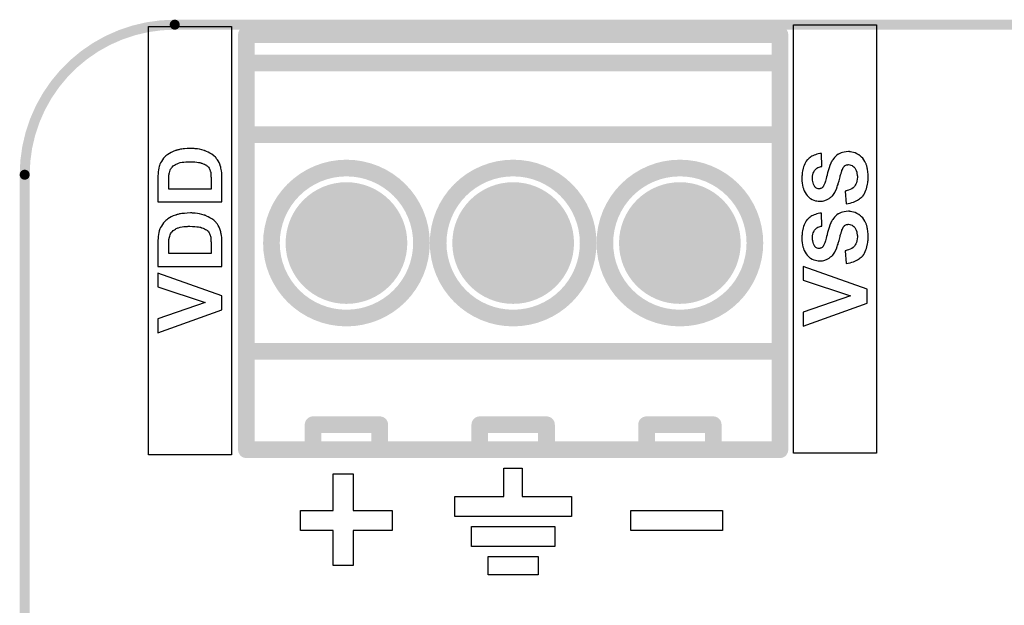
# Model space of a CAD drawing. Extents: x -0.07 to 0.95, y -0.15 to 1.54.
# Tile 11 of 13: x -0.05 to 0.54, y 1.19 to 1.54. Entities that reach past the tile are written whole.
import ezdxf

# ---------------------------------------------------------------- set-up
doc = ezdxf.new("R2010")
doc.units = 0
doc.layers.get('0').update_dxf_attribs({"linetype": 'CONTINUOUS'})
for name, color, linetype in [('gko', 6, 'CONTINUOUS'), ('gto', 2, 'CONTINUOUS'), ('gts', 1, 'CONTINUOUS')]:
    doc.layers.add(name, color=color, linetype=linetype)

# ---------------------------------------------------------------- blocks, each defined once
blk = doc.blocks.new('D41')
at = {"const_width": 0.003}
blk.add_lwpolyline([(-0.0015, 0, 1), (0.0015, 0, 1)], format="xyb", close=True, dxfattribs=at)
blk = doc.blocks.new('D31')
at = {"const_width": 0.005}
blk.add_lwpolyline([(-0.0025, 0, 1), (0.0025, 0, 1)], format="xyb", close=True, dxfattribs=at)
blk = doc.blocks.new('D49')
at = {"const_width": 0.0365}
blk.add_lwpolyline([(-0.01825, 0, 1), (0.01825, 0, 1)], format="xyb", close=True, dxfattribs=at)

msp = doc.modelspace()

# ---------------------------------------------------------------- linework, layer by layer
at = {"layer": 'gko', "color": 6, "const_width": 0.006}
msp.add_lwpolyline([(0.04, 1.54, 0.414214), (-0.05, 1.45)], format="xyb", dxfattribs=at)
for points in [[(0.04, 1.54), (0.04, 1.54)], [(0.04, 1.54), (0.04, 1.54)], [(0.04, 1.54), (0.86, 1.54)], [(-0.05, -0.15), (-0.05, 1.45)]]:
    msp.add_lwpolyline(points, dxfattribs=at)
at = {"layer": 'gto', "color": 2}
for points in [[(0.074, 1.282), (0.0242, 1.282), (0.0242, 1.539), (0.074, 1.539), (0.074, 1.282)], [(0.461, 1.283), (0.4112, 1.283), (0.4112, 1.54), (0.461, 1.54), (0.461, 1.283)], [(0.0502, 1.4658), (0.0495, 1.4658), (0.0475, 1.4657), (0.0458, 1.4656), (0.045, 1.4655), (0.0442, 1.4654), (0.0435, 1.4653), (0.0429, 1.4652), (0.0424, 1.465), (0.0419, 1.4649), (0.0414, 1.4648), (0.0411, 1.4648), (0.0408, 1.4646), (0.0406, 1.4646), (0.0405, 1.4645), (0.0404, 1.4645), (0.0391, 1.464), (0.0379, 1.4634), (0.0368, 1.4628), (0.0359, 1.4622), (0.0352, 1.4617), (0.0346, 1.4613), (0.0343, 1.461), (0.0342, 1.4609), (0.0342, 1.4609), (0.0333, 1.4599), (0.0326, 1.459), (0.032, 1.458), (0.0315, 1.4571), (0.0311, 1.4563), (0.0308, 1.4556), (0.0308, 1.4554), (0.0307, 1.4553), (0.0306, 1.4552), (0.0306, 1.4551), (0.0304, 1.454), (0.0302, 1.4529), (0.03, 1.4517), (0.03, 1.4505), (0.0299, 1.4494), (0.0299, 1.449), (0.0299, 1.4485), (0.0299, 1.4482), (0.0299, 1.448), (0.0299, 1.4478), (0.0299, 1.4478), (0.0299, 1.4337), (0.0683, 1.4337), (0.0683, 1.4482), (0.0682, 1.4497), (0.0682, 1.4511), (0.0681, 1.4523), (0.0679, 1.4532), (0.0677, 1.454), (0.0676, 1.4546), (0.0676, 1.4548), (0.0676, 1.4549), (0.0675, 1.455), (0.0675, 1.455), (0.0671, 1.4563), (0.0666, 1.4574), (0.0661, 1.4583), (0.0656, 1.459), (0.0651, 1.4596), (0.0648, 1.4601), (0.0646, 1.4604), (0.0644, 1.4605), (0.0634, 1.4614), (0.0623, 1.4623), (0.0611, 1.463), (0.0601, 1.4635), (0.0591, 1.464), (0.0587, 1.4642), (0.0583, 1.4643), (0.058, 1.4644), (0.0578, 1.4645), (0.0577, 1.4646), (0.0576, 1.4646), (0.0563, 1.465), (0.0549, 1.4653), (0.0536, 1.4655), (0.0523, 1.4656), (0.0517, 1.4657), (0.0511, 1.4657), (0.0507, 1.4657), (0.0502, 1.4658)], [(0.4447, 1.4639), (0.4441, 1.4639), (0.4428, 1.4638), (0.4416, 1.4636), (0.4406, 1.4634), (0.4397, 1.4631), (0.439, 1.4628), (0.4385, 1.4625), (0.4381, 1.4624), (0.438, 1.4623), (0.4371, 1.4617), (0.4364, 1.461), (0.4357, 1.4603), (0.4351, 1.4596), (0.4347, 1.459), (0.4344, 1.4585), (0.4341, 1.4581), (0.4341, 1.4581), (0.4341, 1.458), (0.4338, 1.4575), (0.4335, 1.4569), (0.433, 1.4556), (0.4326, 1.4542), (0.4321, 1.4529), (0.432, 1.4523), (0.4318, 1.4517), (0.4316, 1.4511), (0.4315, 1.4507), (0.4314, 1.4503), (0.4314, 1.45), (0.4313, 1.4498), (0.4313, 1.4497), (0.431, 1.4487), (0.4308, 1.4478), (0.4306, 1.447), (0.4304, 1.4462), (0.4301, 1.4456), (0.4299, 1.445), (0.4297, 1.4445), (0.4295, 1.4441), (0.4294, 1.4437), (0.4292, 1.4434), (0.4291, 1.4431), (0.429, 1.4429), (0.4288, 1.4427), (0.4288, 1.4426), (0.4284, 1.4422), (0.428, 1.4419), (0.4276, 1.4418), (0.4272, 1.4417), (0.4269, 1.4416), (0.4266, 1.4415), (0.4264, 1.4415), (0.4259, 1.4416), (0.4254, 1.4417), (0.425, 1.4419), (0.4246, 1.4421), (0.4244, 1.4423), (0.4242, 1.4426), (0.4241, 1.4427), (0.424, 1.4427), (0.4235, 1.4435), (0.4232, 1.4443), (0.4229, 1.4452), (0.4228, 1.446), (0.4226, 1.4468), (0.4226, 1.4474), (0.4226, 1.4476), (0.4226, 1.4478), (0.4226, 1.4479), (0.4226, 1.4479), (0.4226, 1.4491), (0.4228, 1.4501), (0.423, 1.4509), (0.4233, 1.4516), (0.4235, 1.4522), (0.4237, 1.4525), (0.4239, 1.4528), (0.4239, 1.4528), (0.4245, 1.4534), (0.4251, 1.4539), (0.4258, 1.4543), (0.4265, 1.4545), (0.4271, 1.4548), (0.4276, 1.4549), (0.428, 1.455), (0.4281, 1.455), (0.4279, 1.4628), (0.4269, 1.4627), (0.426, 1.4625), (0.4251, 1.4623), (0.4243, 1.462), (0.4235, 1.4618), (0.4228, 1.4614), (0.4222, 1.4611), (0.4216, 1.4608), (0.4211, 1.4604), (0.4206, 1.46), (0.4203, 1.4597), (0.4199, 1.4594), (0.4197, 1.4592), (0.4195, 1.459), (0.4194, 1.4589), (0.4194, 1.4589), (0.4188, 1.4581), (0.4183, 1.4574), (0.4179, 1.4565), (0.4175, 1.4556), (0.4172, 1.4548), (0.4169, 1.4539), (0.4165, 1.4521), (0.4164, 1.4513), (0.4163, 1.4505), (0.4163, 1.4498), (0.4162, 1.4492), (0.4162, 1.4487), (0.4162, 1.4484), (0.4162, 1.4482), (0.4162, 1.448), (0.4162, 1.4464), (0.4164, 1.445), (0.4166, 1.4437), (0.4168, 1.4426), (0.417, 1.4421), (0.4171, 1.4417), (0.4172, 1.4413), (0.4173, 1.441), (0.4174, 1.4408), (0.4175, 1.4406), (0.4175, 1.4405), (0.4175, 1.4404), (0.4181, 1.4393), (0.4187, 1.4384), (0.4194, 1.4376), (0.42, 1.4369), (0.4205, 1.4363), (0.421, 1.436), (0.4213, 1.4357), (0.4214, 1.4357), (0.4214, 1.4357), (0.4224, 1.4351), (0.4234, 1.4347), (0.4243, 1.4344), (0.4251, 1.4343), (0.4259, 1.4342), (0.4264, 1.4341), (0.4269, 1.4341), (0.4278, 1.4341), (0.4286, 1.4342), (0.4293, 1.4344), (0.43, 1.4346), (0.4314, 1.4352), (0.4325, 1.4358), (0.433, 1.4361), (0.4334, 1.4364), (0.4338, 1.4367), (0.4341, 1.437), (0.4344, 1.4372), (0.4345, 1.4374), (0.4346, 1.4375), (0.4347, 1.4376), (0.4351, 1.4381), (0.4355, 1.4387), (0.4359, 1.4393), (0.4362, 1.44), (0.4369, 1.4414), (0.4374, 1.4428), (0.4376, 1.4436), (0.4379, 1.4442), (0.438, 1.4448), (0.4382, 1.4453), (0.4383, 1.4457), (0.4384, 1.446), (0.4385, 1.4462), (0.4385, 1.4463), (0.4387, 1.4472), (0.4389, 1.4479), (0.4391, 1.4487), (0.4392, 1.4493), (0.4394, 1.4499), (0.4395, 1.4504), (0.4397, 1.4508), (0.4398, 1.4512), (0.4399, 1.4515), (0.44, 1.4518), (0.4401, 1.4522), (0.4402, 1.4524), (0.4402, 1.4525), (0.4405, 1.4532), (0.4407, 1.4538), (0.441, 1.4543), (0.4413, 1.4547), (0.4415, 1.4549), (0.4417, 1.4551), (0.4418, 1.4552), (0.4418, 1.4553), (0.4422, 1.4555), (0.4426, 1.4558), (0.443, 1.4559), (0.4433, 1.456), (0.4437, 1.456), (0.444, 1.4561), (0.4442, 1.4561), (0.445, 1.456), (0.4456, 1.4558), (0.4463, 1.4555), (0.4468, 1.4552), (0.4473, 1.4548), (0.4476, 1.4545), (0.4478, 1.4543), (0.4479, 1.4542), (0.4484, 1.4534), (0.4488, 1.4525), (0.4491, 1.4515), (0.4492, 1.4507), (0.4493, 1.4498), (0.4495, 1.4492), (0.4495, 1.4489), (0.4495, 1.4487), (0.4495, 1.4486), (0.4495, 1.4485), (0.4494, 1.4473), (0.4492, 1.4462), (0.4489, 1.4452), (0.4486, 1.4444), (0.4482, 1.4437), (0.448, 1.4433), (0.4477, 1.443), (0.4477, 1.4429), (0.4469, 1.4422), (0.4461, 1.4416), (0.4451, 1.4411), (0.4442, 1.4408), (0.4433, 1.4405), (0.4427, 1.4403), (0.4425, 1.4402), (0.4422, 1.4402), (0.4421, 1.4402), (0.4421, 1.4402), (0.4428, 1.4326), (0.444, 1.4328), (0.4451, 1.433), (0.4461, 1.4333), (0.4471, 1.4336), (0.448, 1.434), (0.4488, 1.4344), (0.4495, 1.4348), (0.4502, 1.4352), (0.4507, 1.4356), (0.4512, 1.4359), (0.4517, 1.4363), (0.4521, 1.4366), (0.4523, 1.4368), (0.4525, 1.4371), (0.4526, 1.4372), (0.4527, 1.4372), (0.4533, 1.438), (0.4538, 1.4388), (0.4542, 1.4397), (0.4546, 1.4407), (0.4549, 1.4416), (0.4552, 1.4425), (0.4556, 1.4443), (0.4557, 1.4452), (0.4558, 1.4459), (0.4559, 1.4466), (0.4559, 1.4472), (0.456, 1.4477), (0.456, 1.4481), (0.456, 1.4484), (0.456, 1.4484), (0.4559, 1.4502), (0.4558, 1.4518), (0.4556, 1.4533), (0.4554, 1.4539), (0.4553, 1.4545), (0.4552, 1.455), (0.4551, 1.4554), (0.4549, 1.4558), (0.4548, 1.4562), (0.4547, 1.4564), (0.4547, 1.4566), (0.4546, 1.4567), (0.4546, 1.4568), (0.454, 1.458), (0.4533, 1.459), (0.4527, 1.4599), (0.4519, 1.4606), (0.4513, 1.4612), (0.4508, 1.4616), (0.4505, 1.4619), (0.4504, 1.462), (0.4503, 1.462), (0.4492, 1.4626), (0.4482, 1.4631), (0.4471, 1.4634), (0.4461, 1.4636), (0.4453, 1.4638), (0.445, 1.4638), (0.4447, 1.4639)], [(0.0507, 1.4578), (0.0521, 1.4577), (0.0533, 1.4575), (0.0543, 1.4574), (0.0551, 1.4573), (0.0555, 1.4572), (0.0557, 1.4571), (0.0559, 1.457), (0.0561, 1.457), (0.0561, 1.457), (0.0562, 1.457), (0.0571, 1.4566), (0.0578, 1.4564), (0.0585, 1.456), (0.059, 1.4557), (0.0593, 1.4554), (0.0596, 1.4552), (0.0598, 1.455), (0.0598, 1.455), (0.0602, 1.4545), (0.0606, 1.454), (0.0608, 1.4535), (0.0611, 1.453), (0.0612, 1.4525), (0.0613, 1.4522), (0.0615, 1.452), (0.0615, 1.4519), (0.0616, 1.4513), (0.0616, 1.4505), (0.0617, 1.4498), (0.0617, 1.449), (0.0618, 1.4483), (0.0618, 1.4477), (0.0618, 1.4475), (0.0618, 1.4473), (0.0618, 1.4472), (0.0618, 1.4472), (0.0618, 1.4414), (0.0364, 1.4414), (0.0364, 1.4449), (0.0364, 1.4457), (0.0364, 1.4465), (0.0364, 1.4472), (0.0364, 1.4479), (0.0365, 1.4484), (0.0365, 1.4489), (0.0365, 1.4494), (0.0365, 1.4498), (0.0366, 1.4504), (0.0367, 1.4509), (0.0368, 1.4512), (0.0368, 1.4512), (0.037, 1.452), (0.0373, 1.4527), (0.0375, 1.4533), (0.0379, 1.4538), (0.0381, 1.4542), (0.0384, 1.4545), (0.0385, 1.4547), (0.0386, 1.4548), (0.0391, 1.4553), (0.0398, 1.4557), (0.0404, 1.4561), (0.0409, 1.4564), (0.0415, 1.4566), (0.0419, 1.4568), (0.0422, 1.4569), (0.0422, 1.457), (0.0423, 1.457), (0.0433, 1.4573), (0.0444, 1.4575), (0.0455, 1.4576), (0.0466, 1.4577), (0.0476, 1.4578), (0.048, 1.4578), (0.0491, 1.4578), (0.0507, 1.4578)], [(0.0502, 1.4271), (0.0495, 1.4271), (0.0475, 1.427), (0.0458, 1.4268), (0.045, 1.4268), (0.0442, 1.4267), (0.0435, 1.4266), (0.0429, 1.4265), (0.0424, 1.4263), (0.0419, 1.4262), (0.0414, 1.4261), (0.0411, 1.426), (0.0408, 1.4259), (0.0406, 1.4258), (0.0405, 1.4258), (0.0404, 1.4258), (0.0391, 1.4253), (0.0379, 1.4247), (0.0368, 1.4241), (0.0359, 1.4235), (0.0352, 1.423), (0.0346, 1.4225), (0.0343, 1.4222), (0.0342, 1.4222), (0.0342, 1.4221), (0.0333, 1.4212), (0.0326, 1.4202), (0.032, 1.4192), (0.0315, 1.4184), (0.0311, 1.4176), (0.0308, 1.4169), (0.0308, 1.4167), (0.0307, 1.4165), (0.0306, 1.4164), (0.0306, 1.4164), (0.0304, 1.4153), (0.0302, 1.4141), (0.03, 1.4129), (0.03, 1.4117), (0.0299, 1.4107), (0.0299, 1.4102), (0.0299, 1.4098), (0.0299, 1.4095), (0.0299, 1.4093), (0.0299, 1.4091), (0.0299, 1.409), (0.0299, 1.3949), (0.0683, 1.3949), (0.0683, 1.4095), (0.0682, 1.411), (0.0682, 1.4124), (0.0681, 1.4135), (0.0679, 1.4145), (0.0677, 1.4152), (0.0676, 1.4159), (0.0676, 1.416), (0.0676, 1.4162), (0.0675, 1.4162), (0.0675, 1.4163), (0.0671, 1.4175), (0.0666, 1.4186), (0.0661, 1.4195), (0.0656, 1.4203), (0.0651, 1.4209), (0.0648, 1.4214), (0.0646, 1.4216), (0.0644, 1.4217), (0.0634, 1.4227), (0.0623, 1.4235), (0.0611, 1.4242), (0.0601, 1.4248), (0.0591, 1.4252), (0.0587, 1.4255), (0.0583, 1.4256), (0.058, 1.4257), (0.0578, 1.4258), (0.0577, 1.4258), (0.0576, 1.4258), (0.0563, 1.4262), (0.0549, 1.4266), (0.0536, 1.4268), (0.0523, 1.4269), (0.0517, 1.427), (0.0511, 1.427), (0.0507, 1.427), (0.0502, 1.4271)], [(0.4447, 1.4281), (0.4441, 1.4281), (0.4428, 1.428), (0.4416, 1.4278), (0.4406, 1.4276), (0.4397, 1.4273), (0.439, 1.427), (0.4385, 1.4267), (0.4381, 1.4266), (0.438, 1.4265), (0.4371, 1.4259), (0.4364, 1.4252), (0.4357, 1.4245), (0.4351, 1.4238), (0.4347, 1.4232), (0.4344, 1.4227), (0.4341, 1.4224), (0.4341, 1.4223), (0.4341, 1.4222), (0.4338, 1.4217), (0.4335, 1.4211), (0.433, 1.4198), (0.4326, 1.4184), (0.4321, 1.4171), (0.432, 1.4165), (0.4318, 1.4159), (0.4316, 1.4153), (0.4315, 1.4149), (0.4314, 1.4145), (0.4314, 1.4142), (0.4313, 1.414), (0.4313, 1.4139), (0.431, 1.4129), (0.4308, 1.412), (0.4306, 1.4112), (0.4304, 1.4104), (0.4301, 1.4098), (0.4299, 1.4092), (0.4297, 1.4087), (0.4295, 1.4083), (0.4294, 1.4079), (0.4292, 1.4076), (0.4291, 1.4073), (0.429, 1.4071), (0.4288, 1.4069), (0.4288, 1.4068), (0.4284, 1.4064), (0.428, 1.4061), (0.4276, 1.406), (0.4272, 1.4059), (0.4269, 1.4058), (0.4266, 1.4057), (0.4264, 1.4057), (0.4259, 1.4058), (0.4254, 1.4059), (0.425, 1.4061), (0.4246, 1.4063), (0.4244, 1.4065), (0.4242, 1.4068), (0.4241, 1.4069), (0.424, 1.4069), (0.4235, 1.4077), (0.4232, 1.4085), (0.4229, 1.4094), (0.4228, 1.4103), (0.4226, 1.411), (0.4226, 1.4116), (0.4226, 1.4118), (0.4226, 1.412), (0.4226, 1.4121), (0.4226, 1.4121), (0.4226, 1.4133), (0.4228, 1.4143), (0.423, 1.4151), (0.4233, 1.4158), (0.4235, 1.4164), (0.4237, 1.4167), (0.4239, 1.417), (0.4239, 1.417), (0.4245, 1.4176), (0.4251, 1.4181), (0.4258, 1.4185), (0.4265, 1.4187), (0.4271, 1.419), (0.4276, 1.4191), (0.428, 1.4192), (0.4281, 1.4192), (0.4279, 1.427), (0.4269, 1.4269), (0.426, 1.4267), (0.4251, 1.4265), (0.4243, 1.4262), (0.4235, 1.426), (0.4228, 1.4256), (0.4222, 1.4253), (0.4216, 1.425), (0.4211, 1.4246), (0.4206, 1.4242), (0.4203, 1.4239), (0.4199, 1.4236), (0.4197, 1.4234), (0.4195, 1.4232), (0.4194, 1.4231), (0.4194, 1.4231), (0.4188, 1.4224), (0.4183, 1.4216), (0.4179, 1.4207), (0.4175, 1.4199), (0.4172, 1.419), (0.4169, 1.4181), (0.4165, 1.4163), (0.4164, 1.4155), (0.4163, 1.4147), (0.4163, 1.414), (0.4162, 1.4134), (0.4162, 1.4129), (0.4162, 1.4126), (0.4162, 1.4124), (0.4162, 1.4122), (0.4162, 1.4106), (0.4164, 1.4092), (0.4166, 1.4079), (0.4168, 1.4068), (0.417, 1.4063), (0.4171, 1.4059), (0.4172, 1.4055), (0.4173, 1.4052), (0.4174, 1.405), (0.4175, 1.4048), (0.4175, 1.4047), (0.4175, 1.4046), (0.4181, 1.4035), (0.4187, 1.4026), (0.4194, 1.4018), (0.42, 1.4011), (0.4205, 1.4005), (0.421, 1.4002), (0.4213, 1.3999), (0.4214, 1.3999), (0.4214, 1.3999), (0.4224, 1.3993), (0.4234, 1.3989), (0.4243, 1.3987), (0.4251, 1.3985), (0.4259, 1.3984), (0.4264, 1.3983), (0.4269, 1.3983), (0.4278, 1.3983), (0.4286, 1.3984), (0.4293, 1.3986), (0.43, 1.3988), (0.4314, 1.3994), (0.4325, 1.4), (0.433, 1.4003), (0.4334, 1.4007), (0.4338, 1.4009), (0.4341, 1.4012), (0.4344, 1.4014), (0.4345, 1.4016), (0.4346, 1.4017), (0.4347, 1.4018), (0.4351, 1.4023), (0.4355, 1.4029), (0.4359, 1.4035), (0.4362, 1.4042), (0.4369, 1.4056), (0.4374, 1.407), (0.4376, 1.4078), (0.4379, 1.4084), (0.438, 1.409), (0.4382, 1.4095), (0.4383, 1.4099), (0.4384, 1.4102), (0.4385, 1.4104), (0.4385, 1.4105), (0.4387, 1.4114), (0.4389, 1.4121), (0.4391, 1.4129), (0.4392, 1.4135), (0.4394, 1.4141), (0.4395, 1.4146), (0.4397, 1.415), (0.4398, 1.4154), (0.4399, 1.4157), (0.44, 1.416), (0.4401, 1.4164), (0.4402, 1.4166), (0.4402, 1.4167), (0.4405, 1.4174), (0.4407, 1.418), (0.441, 1.4185), (0.4413, 1.4189), (0.4415, 1.4191), (0.4417, 1.4193), (0.4418, 1.4194), (0.4418, 1.4195), (0.4422, 1.4197), (0.4426, 1.42), (0.443, 1.4201), (0.4433, 1.4202), (0.4437, 1.4202), (0.444, 1.4203), (0.4442, 1.4203), (0.445, 1.4202), (0.4456, 1.42), (0.4463, 1.4197), (0.4468, 1.4194), (0.4473, 1.419), (0.4476, 1.4187), (0.4478, 1.4185), (0.4479, 1.4184), (0.4484, 1.4176), (0.4488, 1.4167), (0.4491, 1.4157), (0.4492, 1.4149), (0.4493, 1.414), (0.4495, 1.4134), (0.4495, 1.4131), (0.4495, 1.4129), (0.4495, 1.4128), (0.4495, 1.4127), (0.4494, 1.4115), (0.4492, 1.4104), (0.4489, 1.4094), (0.4486, 1.4086), (0.4482, 1.4079), (0.448, 1.4075), (0.4477, 1.4072), (0.4477, 1.4071), (0.4469, 1.4064), (0.4461, 1.4058), (0.4451, 1.4053), (0.4442, 1.405), (0.4433, 1.4047), (0.4427, 1.4045), (0.4425, 1.4044), (0.4422, 1.4044), (0.4421, 1.4044), (0.4421, 1.4044), (0.4428, 1.3968), (0.444, 1.397), (0.4451, 1.3972), (0.4461, 1.3975), (0.4471, 1.3978), (0.448, 1.3982), (0.4488, 1.3986), (0.4495, 1.399), (0.4502, 1.3994), (0.4507, 1.3998), (0.4512, 1.4001), (0.4517, 1.4005), (0.4521, 1.4008), (0.4523, 1.401), (0.4525, 1.4013), (0.4526, 1.4014), (0.4527, 1.4014), (0.4533, 1.4022), (0.4538, 1.403), (0.4542, 1.4039), (0.4546, 1.4049), (0.4549, 1.4058), (0.4552, 1.4067), (0.4556, 1.4085), (0.4557, 1.4094), (0.4558, 1.4101), (0.4559, 1.4108), (0.4559, 1.4114), (0.456, 1.4119), (0.456, 1.4123), (0.456, 1.4126), (0.456, 1.4126), (0.4559, 1.4144), (0.4558, 1.416), (0.4556, 1.4175), (0.4554, 1.4181), (0.4553, 1.4187), (0.4552, 1.4192), (0.4551, 1.4196), (0.4549, 1.42), (0.4548, 1.4204), (0.4547, 1.4206), (0.4547, 1.4208), (0.4546, 1.4209), (0.4546, 1.421), (0.454, 1.4222), (0.4533, 1.4232), (0.4527, 1.4241), (0.4519, 1.4248), (0.4513, 1.4254), (0.4508, 1.4258), (0.4505, 1.4261), (0.4504, 1.4262), (0.4503, 1.4262), (0.4492, 1.4268), (0.4482, 1.4273), (0.4471, 1.4276), (0.4461, 1.4278), (0.4453, 1.428), (0.445, 1.428), (0.4447, 1.4281)], [(0.0507, 1.419), (0.0521, 1.419), (0.0533, 1.4188), (0.0543, 1.4187), (0.0551, 1.4185), (0.0555, 1.4185), (0.0557, 1.4184), (0.0559, 1.4183), (0.0561, 1.4183), (0.0561, 1.4182), (0.0562, 1.4182), (0.0571, 1.4179), (0.0578, 1.4176), (0.0585, 1.4172), (0.059, 1.417), (0.0593, 1.4167), (0.0596, 1.4165), (0.0598, 1.4163), (0.0598, 1.4162), (0.0602, 1.4157), (0.0606, 1.4152), (0.0608, 1.4147), (0.0611, 1.4142), (0.0612, 1.4138), (0.0613, 1.4135), (0.0615, 1.4132), (0.0615, 1.4131), (0.0616, 1.4125), (0.0616, 1.4118), (0.0617, 1.411), (0.0617, 1.4102), (0.0618, 1.4095), (0.0618, 1.409), (0.0618, 1.4088), (0.0618, 1.4086), (0.0618, 1.4085), (0.0618, 1.4084), (0.0618, 1.4027), (0.0364, 1.4027), (0.0364, 1.4061), (0.0364, 1.407), (0.0364, 1.4078), (0.0364, 1.4085), (0.0364, 1.4091), (0.0365, 1.4097), (0.0365, 1.4102), (0.0365, 1.4107), (0.0365, 1.4111), (0.0366, 1.4117), (0.0367, 1.4121), (0.0368, 1.4124), (0.0368, 1.4125), (0.037, 1.4132), (0.0373, 1.4139), (0.0375, 1.4145), (0.0379, 1.4151), (0.0381, 1.4155), (0.0384, 1.4158), (0.0385, 1.416), (0.0386, 1.416), (0.0391, 1.4165), (0.0398, 1.417), (0.0404, 1.4174), (0.0409, 1.4177), (0.0415, 1.4179), (0.0419, 1.4181), (0.0422, 1.4182), (0.0422, 1.4182), (0.0423, 1.4182), (0.0433, 1.4185), (0.0444, 1.4187), (0.0455, 1.4189), (0.0466, 1.419), (0.0476, 1.419), (0.048, 1.4191), (0.0491, 1.4191), (0.0507, 1.419)], [(0.4169, 1.3949), (0.4169, 1.3867), (0.4453, 1.3773), (0.4169, 1.3675), (0.4169, 1.3591), (0.4553, 1.3729), (0.4553, 1.3813), (0.4169, 1.3949)], [(0.0299, 1.391), (0.0299, 1.3827), (0.0583, 1.3733), (0.0299, 1.3636), (0.0299, 1.3552), (0.0683, 1.369), (0.0683, 1.3773), (0.0299, 1.391)], [(0.147, 1.2705), (0.147, 1.2485), (0.1705, 1.2485), (0.1705, 1.2365), (0.147, 1.2365), (0.147, 1.2155), (0.135, 1.2155), (0.135, 1.2365), (0.1155, 1.2365), (0.1155, 1.2485), (0.135, 1.2485), (0.135, 1.2705), (0.147, 1.2705)], [(0.2485, 1.257), (0.278, 1.257), (0.278, 1.245), (0.208, 1.245), (0.208, 1.257), (0.2375, 1.257), (0.2375, 1.274), (0.2485, 1.274), (0.2485, 1.257)], [(0.3685, 1.2365), (0.3135, 1.2365), (0.3135, 1.2485), (0.3685, 1.2485), (0.3685, 1.2365)], [(0.268, 1.227), (0.218, 1.227), (0.218, 1.239), (0.268, 1.239), (0.268, 1.227)], [(0.258, 1.21), (0.228, 1.21), (0.228, 1.221), (0.258, 1.221), (0.258, 1.21)]]:
    msp.add_lwpolyline(points, dxfattribs=at)
at = {"layer": 'gto', "color": 2, "const_width": 0.01}
for points in [[(0.083, 1.285), (0.083, 1.534)], [(0.083, 1.534), (0.403, 1.534)], [(0.403, 1.285), (0.403, 1.534)], [(0.083, 1.517), (0.403, 1.517)], [(0.083, 1.474), (0.403, 1.474)], [(0.098, 1.409), (0.098, 1.409)], [(0.188, 1.409), (0.188, 1.409)], [(0.188, 1.409), (0.188, 1.409)], [(0.198, 1.409), (0.198, 1.409)], [(0.288, 1.409), (0.288, 1.409)], [(0.288, 1.409), (0.288, 1.409)], [(0.298, 1.409), (0.298, 1.409)], [(0.388, 1.409), (0.388, 1.409)], [(0.388, 1.409), (0.388, 1.409)], [(0.083, 1.344), (0.403, 1.344)], [(0.123, 1.3), (0.163, 1.3)], [(0.123, 1.285), (0.123, 1.3)], [(0.163, 1.285), (0.163, 1.3)], [(0.223, 1.285), (0.223, 1.3)], [(0.223, 1.3), (0.263, 1.3)], [(0.263, 1.285), (0.263, 1.3)], [(0.323, 1.285), (0.323, 1.3)], [(0.323, 1.3), (0.363, 1.3)], [(0.363, 1.285), (0.363, 1.3)], [(0.083, 1.285), (0.403, 1.285)]]:
    msp.add_lwpolyline(points, dxfattribs=at)
for points in [[(0.188, 1.409, 1), (0.098, 1.409)], [(0.288, 1.409, 1), (0.198, 1.409)], [(0.388, 1.409, 1), (0.298, 1.409)], [(0.098, 1.409, 1), (0.188, 1.409)], [(0.198, 1.409, 1), (0.288, 1.409)], [(0.298, 1.409, 1), (0.388, 1.409)]]:
    msp.add_lwpolyline(points, format="xyb", dxfattribs=at)

# ---------------------------------------------------------------- block references
at = {"layer": 'gko'}
for p in [(0.04, 1.54), (0.04, 1.54), (0.04, 1.54), (0.04, 1.54), (-0.05, 1.45), (-0.05, 1.45)]:
    msp.add_blockref('D41', p, dxfattribs=at)
at = {"layer": 'gto'}
for p in [(0.083, 1.534), (0.403, 1.534), (0.403, 1.534), (0.083, 1.517), (0.403, 1.517), (0.083, 1.474), (0.403, 1.474), (0.098, 1.409), (0.098, 1.409), (0.188, 1.409), (0.188, 1.409), (0.188, 1.409), (0.188, 1.409), (0.198, 1.409), (0.198, 1.409), (0.288, 1.409), (0.288, 1.409), (0.288, 1.409), (0.288, 1.409), (0.298, 1.409), (0.298, 1.409), (0.388, 1.409), (0.388, 1.409), (0.388, 1.409), (0.388, 1.409), (0.083, 1.344), (0.403, 1.344), (0.123, 1.3), (0.123, 1.3), (0.163, 1.3), (0.163, 1.3), (0.223, 1.3), (0.263, 1.3), (0.263, 1.3), (0.323, 1.3), (0.363, 1.3), (0.363, 1.3), (0.083, 1.285), (0.083, 1.285), (0.123, 1.285), (0.163, 1.285), (0.223, 1.285), (0.263, 1.285), (0.323, 1.285), (0.363, 1.285), (0.403, 1.285), (0.403, 1.285)]:
    msp.add_blockref('D31', p, dxfattribs=at)
at = {"layer": 'gts'}
for p in [(0.143, 1.409), (0.243, 1.409), (0.343, 1.409)]:
    msp.add_blockref('D49', p, dxfattribs=at)

doc.saveas('drawing.dxf')
